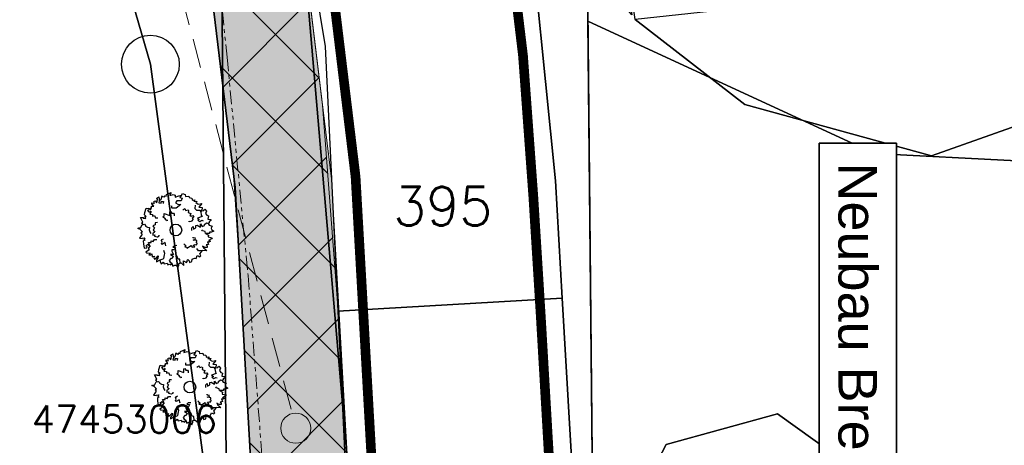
# Model space of a CAD drawing. Header units: metres. Extents: x 339653 to 341672, y 5744753 to 5747397.
# Tile 103 of 256: x 340483 to 340508, y 5745865 to 5745876. Entities that reach past the tile are written whole.
import ezdxf

# ---------------------------------------------------------------- set-up
doc = ezdxf.new("R2010")
doc.units = ezdxf.units.M
doc.header["$LTSCALE"] = 0.03
doc.linetypes.add('ACAD_ISO12W100', pattern=[21, 12, -3, 0, -3, 0, -3])
doc.linetypes.add('STRICHLINIEX2', pattern=[38.1, 25.4, -12.7])
for name, color, linetype, lineweight in [('B-Baum', 83, 'Continuous', 25), ('B-V-Kanal_RW', 131, 'STRICHLINIEX2', 18), ('B-V-Strom', 80, 'ACAD_ISO12W100', 18), ('Flurstücke_Grenzpunkte', 7, 'Continuous', 25), ('P-Beschriftung', 3, 'Continuous', 35), ('P-Bord_tief', 3, 'Continuous', 35), ('P-TR_Material', 6, 'Continuous', 18), ('Siedlung', 7, 'Continuous', 25), ('Verkehr', 7, 'Continuous', 25)]:
    doc.layers.add(name, color=color, linetype=linetype, lineweight=lineweight)
for name, color, linetype in [('BAEUME__AKTUELLER_DATENSTAND_', 7, 'Continuous'), ('FLURSTUECKSNUMMER', 7, 'Continuous'), ('P-Markierung', 2, 'Continuous'), ('PF-Gehweg', 41, 'Continuous'), ('UMRINGE_FAHRBAHN', 7, 'Continuous'), ('UMRINGE_FLURSTUECKSABGRENZUNGEN', 7, 'Continuous'), ('UMRINGE_GEHWEG', 7, 'Continuous'), ('UMRINGE_GRUENSTREIFEN', 7, 'Continuous')]:
    doc.layers.add(name, color=color, linetype=linetype)
doc.styles.add('FLURSTUECKSNUMMER', font='simplex.shx')
doc.styles.add('SCHACHTINFO_TXT_BESCHRIFTUNG', font='simplex.shx')
doc.styles.add('SCHACHTINFO_TXT_KR_BESCHRIFTUNG', font='simplex.shx')
doc.styles.add('Text-Standard 66', font='arial.ttf')

# ---------------------------------------------------------------- blocks, each defined once
blk = doc.blocks.new('2C00108')
at = {"layer": 'B-Baum'}
for p, q in [((2.223, 3.668), (2.162, 3.605)), ((1.194, 3.495), (1.109, 3.447)), ((0.685, 2.973), (0.565, 3.039)), ((0.263, 2.233), (0.229, 2.208)), ((3.675, 2.318), (3.626, 2.281)), ((0.63, 1.133), (0.611, 1.164)), ((3.282, 0.821), (3.327, 0.882)), ((1.153, 0.361), (1.153, 0.408)), ((1.735, 0.202), (1.756, 0.237)), ((2.181, 0.231), (2.233, 0.246))]:
    blk.add_line(p, q, dxfattribs=at)
for points in [[(0.685, 2.973), (0.644, 3.073), (0.705, 3.073), (0.705, 3.16), (0.819, 3.16), (0.732, 3.291), (0.732, 3.347), (0.806, 3.329), (0.846, 3.279), (0.846, 3.429), (0.934, 3.447), (0.934, 3.391), (0.981, 3.347), (1.021, 3.51), (0.961, 3.566), (1.082, 3.653), (1.095, 3.529), (1.109, 3.447), (1.082, 3.347), (1.21, 3.322), (1.21, 3.416), (1.324, 3.416), (1.311, 3.31)], [(1.396, 3.695), (1.346, 3.624), (1.233, 3.679), (1.194, 3.495)], [(1.396, 3.695), (1.456, 3.674), (1.482, 3.768), (1.718, 3.874), (1.657, 3.774), (1.657, 3.718), (1.819, 3.768), (1.933, 3.736), (1.92, 3.637), (2.108, 3.705), (2.196, 3.718), (2.162, 3.605), (2.283, 3.574), (2.236, 3.449), (2.007, 3.449), (1.947, 3.337), (2.061, 3.262), (2.209, 3.249), (1.974, 3.062), (1.772, 3.062), (1.758, 3.074), (1.745, 3.181)], [(2.223, 3.668), (2.297, 3.824), (2.438, 3.768), (2.452, 3.668), (2.627, 3.687), (2.64, 3.605), (2.775, 3.587), (2.802, 3.524), (2.802, 3.48), (2.95, 3.499), (2.889, 3.418), (3.051, 3.405), (2.99, 3.349), (3.103, 3.265)], [(0.263, 2.233), (0.188, 2.296), (0.263, 2.352), (0.141, 2.577), (0.289, 2.577), (0.276, 2.558), (0.417, 2.539), (0.363, 2.633), (0.431, 2.633), (0.35, 2.714), (0.363, 2.845), (0.431, 3.064), (0.565, 3.039), (0.565, 2.964), (0.505, 2.952), (0.592, 2.852), (0.653, 2.902), (0.693, 2.883), (0.619, 2.758), (0.754, 2.746), (0.754, 2.658), (0.855, 2.683), (0.915, 2.564), (1.026, 2.56)], [(2.952, 3.213), (2.939, 3.045), (3.027, 2.957), (3.192, 2.957), (3.239, 2.87), (3.271, 2.709), (3.318, 2.641), (3.075, 2.549), (3.168, 2.476), (3.094, 2.451), (3.2, 2.382), (3.293, 2.441), (3.365, 2.414)], [(3.103, 3.265), (3.299, 3.303), (3.143, 3.113), (3.321, 3.094), (3.321, 3.008), (3.287, 2.974), (3.297, 2.931), (3.393, 2.946), (3.45, 3.018), (3.532, 2.917), (3.479, 2.797), (3.56, 2.696), (3.645, 2.663), (3.609, 2.505), (3.647, 2.5), (3.757, 2.485), (3.762, 2.423), (3.676, 2.361), (3.675, 2.318)], [(1.505, 2.466), (1.505, 2.416), (1.404, 2.479), (1.451, 2.504), (1.404, 2.516), (1.29, 2.622), (1.364, 2.666), (1.364, 2.785), (1.653, 2.691), (1.653, 2.872), (1.693, 2.891), (1.754, 2.81), (1.842, 2.81), (1.868, 2.754), (1.868, 2.666)], [(2.312, 2.972), (2.42, 3.041), (2.434, 3.013), (2.465, 2.951), (2.596, 2.975), (2.607, 2.924), (2.601, 2.845), (2.724, 2.795), (2.698, 2.712), (2.674, 2.7), (2.755, 2.657), (2.827, 2.679), (2.884, 2.595), (2.796, 2.544), (2.848, 2.501), (2.759, 2.393), (2.735, 2.381), (2.646, 2.364), (2.626, 2.404)], [(0.244, 1.852), (0.114, 1.977), (0, 2.027), (0.054, 2.046), (0.141, 2.046), (0.229, 2.208), (0.35, 2.233), (0.404, 2.177), (0.39, 2.14), (0.505, 2.09), (0.606, 2.077), (0.592, 1.952), (0.619, 1.852), (0.666, 1.759)], [(1.015, 2.321), (0.887, 2.313), (0.892, 2.282), (0.903, 2.214), (0.783, 2.156), (0.805, 2.109), (0.856, 2.048), (0.786, 1.935), (0.856, 1.883), (0.883, 1.888), (0.842, 1.805), (0.771, 1.78), (0.774, 1.68), (0.875, 1.69), (0.859, 1.624), (0.994, 1.59), (1.021, 1.594), (1.103, 1.633), (1.096, 1.676)], [(2.778, 1.919), (2.778, 2.056), (2.852, 2.125), (2.866, 1.987), (2.987, 2.05), (2.987, 2.175), (3.054, 2.187), (3.229, 2.094), (3.229, 2.25), (3.317, 2.118), (3.431, 2.175), (3.431, 2.231), (3.539, 2.318), (3.626, 2.281), (3.673, 2.187), (3.835, 2.137), (3.774, 2.037), (3.788, 1.975), (3.916, 1.887), (3.788, 1.831), (3.7, 1.837), (3.687, 1.762), (3.485, 1.769), (3.471, 1.856), (3.33, 1.906), (3.29, 1.95)], [(0.244, 1.852), (0.165, 1.797), (0.233, 1.734), (0.091, 1.522), (0.239, 1.507), (0.227, 1.527), (0.369, 1.533), (0.307, 1.444), (0.374, 1.438), (0.286, 1.365), (0.287, 1.233), (0.333, 1.009), (0.469, 1.021), (0.476, 1.096), (0.417, 1.114), (0.514, 1.205), (0.569, 1.15), (0.611, 1.164), (0.55, 1.296), (0.685, 1.295), (0.693, 1.383), (0.791, 1.348), (0.863, 1.46), (0.978, 1.454)], [(2.366, 1.238), (2.385, 1.207), (2.385, 1.188), (2.459, 1.157), (2.459, 1.107), (2.419, 1.069), (2.52, 1.057), (2.52, 1.001), (2.748, 1.15), (2.796, 1.05), (2.937, 1.075), (2.863, 1.157), (2.95, 1.188), (3.038, 1.175), (3.051, 1.269), (3.024, 1.275), (3.038, 1.394), (2.849, 1.413), (2.964, 1.463), (2.95, 1.531), (2.897, 1.513), (2.849, 1.544), (2.849, 1.581)], [(3.485, 1.769), (3.609, 1.694), (3.636, 1.675), (3.623, 1.582), (3.838, 1.544), (3.798, 1.494), (3.636, 1.394), (3.751, 1.363), (3.663, 1.313), (3.596, 1.338), (3.636, 1.195), (3.522, 1.17), (3.576, 1.126), (3.576, 1.038), (3.475, 1.038), (3.34, 1.107), (3.394, 1.007), (3.509, 0.938), (3.535, 0.864), (3.327, 0.882), (3.226, 0.87), (3.125, 0.87), (3.035, 0.995)], [(0.63, 1.133), (0.558, 1.028), (0.541, 0.999), (0.592, 0.92), (0.412, 0.796), (0.47, 0.767), (0.658, 0.744), (0.567, 0.668), (0.668, 0.659), (0.718, 0.71), (0.742, 0.562), (0.856, 0.587), (0.825, 0.525), (0.862, 0.446), (0.953, 0.488), (1.047, 0.606), (1.04, 0.493), (0.965, 0.383), (0.971, 0.304), (1.153, 0.408), (1.25, 0.438), (1.342, 0.48), (1.377, 0.662), (1.391, 0.729), (1.333, 0.888)], [(1.452, 1.119), (1.411, 1.292), (1.256, 1.199), (1.219, 1.224), (1.258, 1.318), (1.213, 1.393), (1.247, 1.445), (1.322, 1.49)], [(2.009, 1.137), (1.872, 1.135), (1.805, 1.059), (1.942, 1.048), (1.882, 0.926), (1.757, 0.924), (1.745, 0.856), (1.842, 0.683), (1.686, 0.68), (1.819, 0.595), (1.764, 0.48), (1.708, 0.479), (1.622, 0.37), (1.661, 0.283), (1.756, 0.237), (1.808, 0.077), (1.907, 0.139), (1.97, 0.126), (2.06, 0), (2.114, 0.129), (2.106, 0.216), (2.181, 0.231), (2.171, 0.433), (2.083, 0.445), (2.031, 0.585), (1.987, 0.625)], [(2.233, 0.246), (2.379, 0.11), (2.348, 0.353), (2.508, 0.275), (2.554, 0.348), (2.544, 0.394), (2.575, 0.425), (2.648, 0.362), (2.659, 0.271), (2.781, 0.313), (2.8, 0.442), (2.923, 0.485), (3.013, 0.467), (3.066, 0.621), (3.101, 0.604), (3.202, 0.558), (3.239, 0.608), (3.199, 0.707), (3.282, 0.821)], [(1.153, 0.361), (1.153, 0.327), (1.207, 0.206), (1.31, 0.283), (1.36, 0.201), (1.518, 0.239), (1.545, 0.146), (1.616, 0.185), (1.698, 0.141), (1.735, 0.202)]]:
    blk.add_lwpolyline(points, dxfattribs=at)
blk.add_circle((1.961, 1.94), 0.3, dxfattribs=at)
blk = doc.blocks.new('CIRCLE')
at = {"layer": 'B-Baum'}
blk.add_blockref('2C00108', (-1.978, -1.95), dxfattribs=at)
blk = doc.blocks.new('Grenzpunkt mit Abmarkung (Marke)')
at = {"lineweight": -2}
blk.add_circle((0, 0), 0.499, dxfattribs=at)
blk = doc.blocks.new('SCHACHT_NEU')
at = {"color": 83, "linetype": 'Continuous'}
blk.add_circle((-0.004, -0.004), 0.312, dxfattribs=at)

msp = doc.modelspace()

# ---------------------------------------------------------------- hatches: boundary and pattern name
at = {"layer": 'P-TR_Material'}
h = msp.add_hatch(dxfattribs=at)
h.set_pattern_fill('ANSI37', color=256, scale=0.5)
h.set_pattern_definition([(315, (340423.0058, 5745766.2601), (1.122532, 1.122532), []), (45, (340423.0058, 5745766.2601), (-1.122532, 1.122532), [])])
h.paths.add_polyline_path([(340489.785, 5745808.562), (340489.639, 5745836.444), (340489.53, 5745843.634), (340489.371, 5745847.697), (340488.994, 5745857.068), (340488.709, 5745862.097), (340488.36, 5745868.247), (340488.135, 5745871.664), (340487.293, 5745878.584), (340486.745, 5745882.359), (340486.34, 5745884.144), (340484.88, 5745889.046), (340487.447, 5745889.876), (340488.737, 5745884.951), (340489.271, 5745882.173), (340489.977, 5745877.225), (340490.453, 5745873.315), (340490.838, 5745868.217), (340491.195, 5745862.413), (340491.475, 5745857.469), (340492.015, 5745843.652), (340492.142, 5745835.359), (340492.245, 5745816.039), (340492.282, 5745808.946)])
at = {"layer": 'PF-Gehweg'}
h = msp.add_hatch(color=256, dxfattribs=at)
h.dxf.hatch_style = 1
h.paths.add_polyline_path([(340489.559, 5745880.658), (340488.912, 5745884.062), (340486.434, 5745884.241), (340487.084, 5745880.304), (340488.193, 5745871.191), (340488.668, 5745862.815), (340491.164, 5745862.957), (340490.685, 5745871.413)])

# ---------------------------------------------------------------- linework, layer by layer
at = {"layer": 'B-V-Kanal_RW', "color": 83}
msp.add_polyline3d([(340489.636, 5745865.453, 0), (340481.465, 5745896.321, 0)], dxfattribs=at)
msp.add_polyline3d([(340489.636, 5745865.453, 0), (340481.465, 5745896.321, 0)], dxfattribs=at)
msp.add_polyline3d([(340489.636, 5745865.453, 0), (340481.465, 5745896.321, 0)], dxfattribs=at)
msp.add_polyline3d([(340489.636, 5745865.453, 0), (340481.465, 5745896.321, 0)], dxfattribs=at)
at = {"layer": 'B-V-Strom'}
msp.add_lwpolyline([(340486.768, 5745884.091), (340486.631, 5745884.217), (340486.768, 5745884.091), (340487.331, 5745880.878), (340487.982, 5745874.557), (340488.524, 5745868.914), (340488.999, 5745862.777), (340489.554, 5745850.601), (340489.946, 5745831.606), (340489.946, 5745820.322), (340490.216, 5745783.413), (340490.227, 5745757.79), (340490.233, 5745741.18), (340490.283, 5745731.915), (340490.106, 5745688.337), (340490.28, 5745668.756), (340488.217, 5745668.641), (340488.573, 5745638.522), (340488.74, 5745613.853), (340488.218, 5745608.901), (340488.807, 5745579.159), (340488.956, 5745527.008), (340489.709, 5745472.45), (340490.043, 5745436.166)], dxfattribs=at)
at = {"layer": 'Flurstücke_Grenzpunkte', "color": 83}
for points in [[(340492.103, 5745791.779), (340491.494, 5745859.471), (340489.819, 5745878.938), (340487.768, 5745885.024), (340483.83, 5745896.708), (340477.553, 5745908.077), (340463.675, 5745913.495), (340469.679, 5745921.638), (340473.462, 5745919.007), (340474.812, 5745916.763), (340477.998, 5745916.033), (340482.734, 5745923.583), (340486.006, 5745924.138), (340489.794, 5745927.112), (340484.661, 5745926.764), (340490.096, 5745934.868), (340507.57, 5745961.683), (340515.2, 5745976.717)], [(340519.725, 5745971.238), (340514.968, 5745963.266), (340506.727, 5745951.36), (340511.881, 5745948.261), (340487.383, 5745915.582), (340485.15, 5745912.6), (340487.562, 5745908.17), (340488.245, 5745906.028), (340497.299, 5745877.625), (340497.32, 5745875.49), (340497.46, 5745861.627), (340498.163, 5745791.788)]]:
    msp.add_lwpolyline(points, dxfattribs=at)
for points in [[(340497.32, 5745875.49), (340497.299, 5745877.625), (340496.964, 5745910.169), (340496.87, 5745919.491), (340496.858, 5745920.693), (340498.828, 5745924.371), (340513.746, 5745945.683), (340518.779, 5745947.416), (340562.122, 5745947.526), (340562.164, 5745950.527), (340681.999, 5745950.851), (340685.011, 5745946.856), (340685.145, 5745863.082), (340684.15, 5745863.074), (340528.012, 5745861.864), (340497.46, 5745861.627)], [(340463.812, 5745901.502), (340461.78, 5745900.95), (340457.597, 5745905.247), (340463.675, 5745913.495), (340477.553, 5745908.077), (340483.83, 5745896.708), (340487.768, 5745885.024), (340487.999, 5745859.442), (340485.995, 5745874.377), (340481.852, 5745888.642), (340478.974, 5745896.248), (340474.564, 5745902.328), (340473.992, 5745903.12), (340469.129, 5745905.459), (340469.01, 5745905.514), (340466.904, 5745905.067)], [(340461.052, 5745788.864), (340374.445, 5745790.114), (340424.543, 5745853.698), (340474.564, 5745902.328), (340478.974, 5745896.248), (340481.852, 5745888.642), (340485.995, 5745874.377), (340487.999, 5745859.442), (340488.544, 5745798.769), (340488.636, 5745788.466)], [(340488.544, 5745798.769), (340487.999, 5745859.442), (340487.768, 5745885.024), (340489.819, 5745878.938), (340491.494, 5745859.471), (340492.103, 5745791.779), (340498.163, 5745791.788), (340501.554, 5745791.793), (340501.568, 5745771.522), (340501.63, 5745678.14), (340501.218, 5745669.083), (340501.103, 5745666.554), (340498.615, 5745666.57), (340498.06, 5745788.18), (340492.133, 5745788.36), (340488.636, 5745788.466)]]:
    msp.add_lwpolyline(points, close=True, dxfattribs=at)
at = {"layer": 'P-Bord_tief'}
msp.add_lwpolyline([(340489.785, 5745808.562), (340489.609, 5745841.637), (340489.022, 5745856.583), (340488.193, 5745871.191), (340487.084, 5745880.304), (340486.434, 5745884.241), (340484.88, 5745889.046), (340487.447, 5745889.876)], dxfattribs=at)
at = {"layer": 'P-Markierung', "color": 10, "const_width": 0.25}
for points in [[(340493.683, 5745886.543), (340494.566, 5745882.061), (340494.85, 5745880.816), (340495.294, 5745877.485), (340495.641, 5745874.599), (340495.908, 5745870.955), (340496.097, 5745867.927), (340496.352, 5745863.548), (340496.53, 5745859.989), (340496.724, 5745854.826), (340496.922, 5745849.546), (340497.045, 5745846.282)], [(340492.56, 5745846.109), (340492.143, 5745856.732), (340491.307, 5745871.468), (340490.178, 5745880.747), (340489.377, 5745885.592)]]:
    msp.add_lwpolyline(points, dxfattribs=at)
at = {"layer": 'P-TR_Material'}
msp.add_lwpolyline([(340489.785, 5745808.562), (340489.639, 5745836.444), (340489.53, 5745843.634), (340489.371, 5745847.697), (340488.994, 5745857.068), (340488.709, 5745862.097), (340488.36, 5745868.247), (340488.135, 5745871.664), (340487.293, 5745878.584), (340486.745, 5745882.359), (340486.34, 5745884.144), (340484.88, 5745889.046), (340487.447, 5745889.876), (340488.737, 5745884.951), (340489.271, 5745882.173), (340489.977, 5745877.225), (340490.453, 5745873.315), (340490.838, 5745868.217), (340491.195, 5745862.413), (340491.475, 5745857.469), (340492.015, 5745843.652), (340492.142, 5745835.359), (340492.245, 5745816.039), (340492.282, 5745808.946)], close=True, dxfattribs=at)
msp.add_lwpolyline([(340488.912, 5745884.062), (340488.912, 5745884.062), (340489.559, 5745880.658), (340490.685, 5745871.413), (340491.519, 5745856.702), (340492.108, 5745841.693), (340492.251, 5745814.915)], dxfattribs=at)
at = {"layer": 'Siedlung', "color": 83}
for points in [[(340488.245, 5745906.028), (340496.964, 5745910.169), (340501.413, 5745912.281), (340505.992, 5745911.573), (340511.459, 5745908.952), (340516.092, 5745904.275), (340517.626, 5745898.709), (340517.584, 5745883.364), (340514.761, 5745876.812), (340511.693, 5745873.66), (340508.425, 5745871.878), (340504.737, 5745872.071), (340497.32, 5745875.49), (340497.299, 5745877.625)], [(340424.543, 5745853.698), (340452.97, 5745889.774), (340461.78, 5745900.95), (340463.812, 5745901.502), (340466.904, 5745905.067), (340469.01, 5745905.514), (340469.129, 5745905.459), (340473.992, 5745903.12), (340474.564, 5745902.328), (340478.974, 5745896.248), (340481.852, 5745888.642), (340485.995, 5745874.377), (340487.999, 5745859.442), (340488.544, 5745798.769), (340461.2, 5745798.842), (340461.052, 5745788.864), (340374.445, 5745790.114)]]:
    msp.add_lwpolyline(points, close=True, dxfattribs=at)
at = {"layer": 'UMRINGE_FAHRBAHN', "color": 83}
for points in [[(340496.657, 5745868.324, 0), (340497.066, 5745861.255, 0), (340497.224, 5745860.478, 0), (340499.343, 5745864.544, 0), (340502.227, 5745865.335, 0), (340505.675, 5745862.873, 0), (340510.92, 5745862.829, 0), (340511.826, 5745865.399, 0), (340513.833, 5745867.017, 0), (340522.181, 5745874.148, 0), (340524.888, 5745883.755, 0), (340524.843, 5745901.911, 0), (340521.006, 5745913.259, 0), (340512.872, 5745919.1, 0)], [(340494.725, 5745916.998, 0), (340489.784, 5745914.86, 0), (340483.108, 5745914.826, 0), (340481.899, 5745912.424, 0), (340484.885, 5745908.628, 0), (340489.856, 5745899.575, 0), (340490.137, 5745899.343, 0), (340491.083, 5745897.532, 0), (340490.766, 5745903.44, 0), (340495.003, 5745892.846, 0), (340496.666, 5745886.573, 0), (340498.459, 5745875.659, 0), (340495.715, 5745878.996, 0), (340496.481, 5745871.358, 0), (340496.657, 5745868.324, 0)], [(340493.824, 5745908.718, 0), (340497.536, 5745911.377, 0), (340503.466, 5745912.513, 0), (340509.312, 5745910.64, 0), (340513.934, 5745907.446, 0), (340517.018, 5745901.904, 0), (340517.528, 5745899.221, 0), (340517.59, 5745884.417, 0), (340515.567, 5745878.766, 0), (340511.037, 5745873.718, 0), (340506.214, 5745872.006, 0), (340501.385, 5745873.337, 0), (340498.544, 5745875.536, 0), (340496.972, 5745886.45, 0), (340495.233, 5745893.077, 0), (340491.485, 5745902.2, 0), (340490.839, 5745903.517, 0), (340493.824, 5745908.718, 0)], [(340496.657, 5745868.324, 0), (340496.481, 5745871.358, 0), (340495.715, 5745878.996, 0), (340495.431, 5745881.83, 0), (340494.503, 5745886.282, 0), (340488.87, 5745884.833, 0), (340490.52, 5745874.837, 0), (340490.849, 5745867.989, 0), (340496.657, 5745868.324, 0)], [(340490.849, 5745867.989, 0), (340492.108, 5745841.693, 0), (340492.293, 5745832.579, 0), (340497.979, 5745832.691, 0), (340497.83, 5745840.176, 0), (340497.935, 5745842.003, 0), (340497.224, 5745860.478, 0), (340497.066, 5745861.255, 0), (340496.657, 5745868.324, 0), (340490.849, 5745867.989, 0)]]:
    msp.add_polyline3d(points, dxfattribs=at)
at = {"layer": 'UMRINGE_FLURSTUECKSABGRENZUNGEN', "color": 83}
for points in [[(340463.675, 5745913.495, 0), (340477.553, 5745908.077, 0), (340483.83, 5745896.708, 0), (340487.768, 5745885.024, 0), (340489.819, 5745878.938, 0), (340491.494, 5745859.471, 0), (340492.103, 5745791.779, 0), (340498.163, 5745791.788, 0), (340497.683, 5745839.482, 0), (340497.46, 5745861.627, 0), (340497.299, 5745877.625, 0), (340489.923, 5745900.764, 0), (340487.562, 5745908.17, 0), (340485.15, 5745912.6, 0), (340486.375, 5745914.236, 0), (340487.383, 5745915.582, 0), (340487.988, 5745916.389, 0), (340495.709, 5745926.711, 0), (340511.836, 5745948.273, 0), (340506.595, 5745951.422, 0), (340511.057, 5745957.845, 0), (340514.865, 5745963.328, 0), (340519.583, 5745971.191, 0)], [(340497.299, 5745877.625, 0), (340497.46, 5745861.627, 0), (340510.839, 5745861.731, 0), (340528.012, 5745861.864, 0), (340684.15, 5745863.074, 0), (340685.145, 5745863.082, 0), (340684.903, 5745946.823, 0), (340681.905, 5745950.812, 0), (340562.164, 5745950.527, 0), (340562.122, 5745947.526, 0), (340518.763, 5745947.415, 0), (340513.722, 5745945.684, 0), (340498.826, 5745924.373, 0), (340496.859, 5745920.693, 0), (340496.888, 5745917.886, 0), (340496.958, 5745910.969, 0), (340497.299, 5745877.625, 0)], [(340461.78, 5745900.95, 0), (340463.812, 5745901.502, 0), (340466.904, 5745905.067, 0), (340469.01, 5745905.514, 0), (340469.129, 5745905.459, 0), (340473.992, 5745903.12, 0), (340474.564, 5745902.328, 0), (340478.974, 5745896.248, 0), (340481.852, 5745888.642, 0), (340485.995, 5745874.377, 0), (340487.999, 5745859.442, 0), (340487.768, 5745885.024, 0), (340483.83, 5745896.708, 0), (340477.553, 5745908.077, 0), (340463.675, 5745913.495, 0), (340457.597, 5745905.247, 0), (340461.78, 5745900.95, 0)], [(340424.543, 5745853.698, 0), (340374.445, 5745790.114, 0), (340461.052, 5745788.864, 0), (340488.636, 5745788.466, 0), (340488.563, 5745796.631, 0), (340487.999, 5745859.442, 0), (340485.995, 5745874.377, 0), (340481.852, 5745888.642, 0), (340478.974, 5745896.248, 0), (340474.564, 5745902.328, 0), (340424.543, 5745853.698, 0)], [(340487.999, 5745859.442, 0), (340488.563, 5745796.631, 0), (340488.636, 5745788.466, 0), (340492.133, 5745788.36, 0), (340498.06, 5745788.18, 0), (340498.183, 5745761.33, 0), (340498.557, 5745679.191, 0), (340498.607, 5745668.356, 0), (340498.615, 5745666.57, 0), (340501.103, 5745666.554, 0), (340501.218, 5745669.083, 0), (340501.291, 5745670.682, 0), (340501.531, 5745675.973, 0), (340501.63, 5745678.14, 0), (340501.575, 5745761.613, 0), (340501.572, 5745765.488, 0), (340501.568, 5745771.522, 0), (340501.554, 5745791.793, 0), (340498.163, 5745791.788, 0), (340492.103, 5745791.779, 0), (340491.494, 5745859.471, 0), (340489.819, 5745878.938, 0), (340487.768, 5745885.024, 0), (340487.999, 5745859.442, 0)], [(340498.163, 5745791.788, 0), (340492.103, 5745791.779, 0), (340491.494, 5745859.471, 0), (340489.819, 5745878.938, 0), (340487.768, 5745885.024, 0), (340487.999, 5745859.442, 0), (340488.563, 5745796.631, 0), (340488.636, 5745788.466, 0), (340492.133, 5745788.36, 0), (340498.06, 5745788.18, 0), (340498.615, 5745666.57, 0), (340501.103, 5745666.554, 0), (340501.218, 5745669.083, 0), (340501.291, 5745670.682, 0), (340501.531, 5745675.973, 0), (340501.63, 5745678.14, 0), (340501.575, 5745761.613, 0), (340501.568, 5745771.522, 0), (340501.554, 5745791.793, 0), (340498.163, 5745791.788, 0)]]:
    msp.add_polyline3d(points, dxfattribs=at)
at = {"layer": 'UMRINGE_GEHWEG', "color": 83}
msp.add_polyline3d([(340502.227, 5745865.335, 0), (340499.343, 5745864.544, 0), (340497.224, 5745860.478, 0), (340497.935, 5745842.003, 0), (340498.188, 5745840.121, 0), (340499.18, 5745838.468, 0), (340504.915, 5745831.696, 0), (340506.524, 5745833.091, 0), (340501.348, 5745839.34, 0), (340500.586, 5745840.292, 0), (340500.168, 5745841.31, 0), (340499.447, 5745860.756, 0), (340501.179, 5745862.726, 0), (340505.675, 5745862.873, 0), (340502.227, 5745865.335, 0)], dxfattribs=at)
at = {"layer": 'UMRINGE_GRUENSTREIFEN', "color": 83}
msp.add_polyline3d([(340493.824, 5745908.718, 0), (340490.839, 5745903.517, 0), (340491.485, 5745902.2, 0), (340495.027, 5745903.644, 0), (340502.983, 5745882.999, 0), (340501.348, 5745875.84, 0), (340498.544, 5745875.536, 0), (340501.385, 5745873.337, 0), (340506.214, 5745872.006, 0), (340511.037, 5745873.718, 0), (340515.567, 5745878.766, 0), (340517.59, 5745884.417, 0), (340517.528, 5745899.221, 0), (340517.018, 5745901.904, 0), (340513.934, 5745907.446, 0), (340509.312, 5745910.64, 0), (340503.466, 5745912.513, 0), (340497.536, 5745911.377, 0), (340493.824, 5745908.718, 0)], dxfattribs=at)
at = {"layer": 'Verkehr', "color": 83}
for points in [[(340488.544, 5745798.769), (340487.999, 5745859.442), (340485.995, 5745874.377), (340481.852, 5745888.642), (340478.974, 5745896.248), (340474.564, 5745902.328), (340473.992, 5745903.12), (340469.129, 5745905.459), (340469.01, 5745905.514), (340466.904, 5745905.067), (340463.812, 5745901.502), (340461.78, 5745900.95), (340457.597, 5745905.247), (340463.675, 5745913.495), (340469.679, 5745921.638), (340473.462, 5745919.007), (340474.812, 5745916.763), (340477.998, 5745916.033), (340482.734, 5745923.583), (340484.661, 5745926.764), (340490.096, 5745934.868), (340507.57, 5745961.683), (340515.2, 5745976.717)], [(340519.725, 5745971.238), (340514.968, 5745963.266), (340506.727, 5745951.36), (340511.881, 5745948.261), (340487.383, 5745915.582), (340485.15, 5745912.6), (340487.562, 5745908.17), (340488.245, 5745906.028), (340497.299, 5745877.625), (340497.32, 5745875.49), (340497.46, 5745861.627), (340498.163, 5745791.788), (340501.554, 5745791.793), (340501.568, 5745771.522), (340501.63, 5745678.14)], [(340516.589, 5745918.87), (340522.968, 5745913.793), (340526.638, 5745905.598), (340528.048, 5745878.194), (340528.019, 5745863.079), (340528.012, 5745861.864), (340497.46, 5745861.627), (340497.32, 5745875.49), (340504.737, 5745872.071), (340508.425, 5745871.878), (340511.693, 5745873.66), (340514.761, 5745876.812), (340517.584, 5745883.364), (340517.626, 5745898.709), (340516.092, 5745904.275), (340511.459, 5745908.952), (340505.992, 5745911.573), (340501.413, 5745912.281), (340496.964, 5745910.169), (340488.245, 5745906.028), (340487.562, 5745908.17), (340495.728, 5745919.171)]]:
    msp.add_lwpolyline(points, dxfattribs=at)

# ---------------------------------------------------------------- block references
at = {"layer": 'B-V-Kanal_RW', "color": 83, "xscale": 1.25, "yscale": 1.25, "zscale": 1.25}
msp.add_blockref('SCHACHT_NEU', (340489.764, 5745864.97), dxfattribs=at)
at = {"layer": 'BAEUME__AKTUELLER_DATENSTAND_', "xscale": 0.5027541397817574, "yscale": 0.5027541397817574, "zscale": 0.5027541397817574}
for p in [(340486.664, 5745870.095), (340487.027, 5745866.033)]:
    msp.add_blockref('CIRCLE', p, dxfattribs=at)
at = {"layer": 'Flurstücke_Grenzpunkte', "color": 83, "xscale": 1.5, "yscale": 1.5, "zscale": 1.5}
msp.add_blockref('Grenzpunkt mit Abmarkung (Marke)', (340485.995, 5745874.377), dxfattribs=at)

# ---------------------------------------------------------------- texts
at = {"layer": 'B-V-Kanal_RW', "color": 83, "insert": (340485.324, 5745865.198), "char_height": 0.7, "attachment_point": 5}
for style in ['SCHACHTINFO_TXT_KR_BESCHRIFTUNG', 'SCHACHTINFO_TXT_BESCHRIFTUNG']:
    msp.add_mtext('47453006', dxfattribs=dict(at, style=style))
at = {"layer": 'FLURSTUECKSNUMMER', "color": 83, "insert": (340493.564, 5745870.211), "char_height": 1, "attachment_point": 8, "style": 'FLURSTUECKSNUMMER'}
msp.add_mtext('395', dxfattribs=at)

# ---------------------------------------------------------------- next in the draw order: texts
at = {"layer": 'P-Beschriftung', "insert": (340504.805, 5745871.838), "char_height": 1, "attachment_point": 1, "rotation": 270, "style": 'Text-Standard 66', "bg_fill": 19, "box_fill_scale": 1.5, "bg_fill_color": 256, "bg_fill_transparency": 0}
msp.add_mtext_dynamic_manual_height_columns('Neubau Breite 2,50 m', width=13.45796, gutter_width=2.5, heights=[0], dxfattribs=at)

doc.saveas('drawing.dxf')
